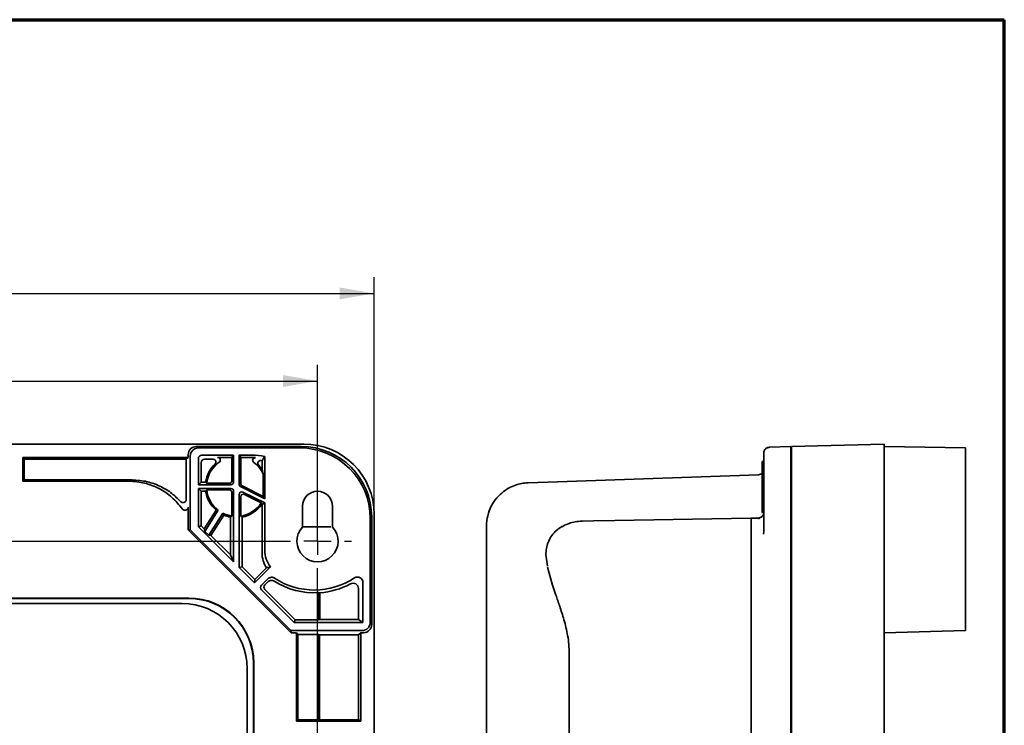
# Model space of a CAD drawing. Header units: millimetres. Extents: x 8 to 210, y -1 to 292.
# Tile 7 of 7: x 114 to 205, y 227 to 292. Entities that reach past the tile are written whole.
import ezdxf

# ---------------------------------------------------------------- set-up
doc = ezdxf.new("R2010")
doc.units = ezdxf.units.MM
doc.layers.add('ЦВЕТ_ОСНОВНОЙ_НАДПИСИ_И_РАМКИ', color=7, linetype='Continuous')
doc.layers.add('ЧЕРТЕЖ', color=234, linetype='Continuous', lineweight=25)
doc.styles.add('SLDTEXTSTYLE1', font='TXT', dxfattribs={"width": 0.7})
doc.dimstyles.new('SLDDIMSTYLE0', dxfattribs={"dimtxt": 3.5, "dimasz": 3.2, "dimexe": 0, "dimexo": 0.0625, "dimgap": 0.875, "dimtad": 2, "dimdec": 1, "dimlfac": 2, "dimrnd": 1e-09, "dimzin": 12, "dimdsep": 46, "dimtxsty": 'SLDTEXTSTYLE1', "dimsah": 1, "dimcen": 0.09, "dimadec": 0, "dimazin": 3, "dimtol": 1, "dimtp": 0.2, "dimtm": 0.2, "dimtfac": 1, "dimtdec": 1, "dimtofl": 0, "dimtmove": 0, "dimatfit": 3, "dimfxl": 0, "dimfrac": 2, "dimtolj": 1, "dimarcsym": 0})
doc.dimstyles.new('SLDDIMSTYLE1', dxfattribs={"dimtxt": 3.5, "dimasz": 3.2, "dimexe": 0, "dimexo": 0.0625, "dimgap": 0.875, "dimtad": 2, "dimdec": 1, "dimlfac": 2, "dimrnd": 1e-09, "dimzin": 12, "dimdsep": 46, "dimtxsty": 'SLDTEXTSTYLE1', "dimsah": 1, "dimcen": 0.09, "dimadec": 0, "dimazin": 3, "dimtfac": 1, "dimtdec": 1, "dimtofl": 0, "dimtmove": 0, "dimatfit": 3, "dimfxl": 0, "dimfrac": 2, "dimtolj": 1, "dimtzin": 12, "dimarcsym": 0})

# ---------------------------------------------------------------- blocks, each defined once
blk = doc.blocks.new('_D')
at = {"layer": 'ЧЕРТЕЖ'}
for p, q in [((52.586, 254.302), (52.586, 260.125)), ((141.586, 243.823), (141.586, 260.125)), ((52.586, 258.625), (141.586, 258.625)), ((52.586, 243.823), (52.586, 251.302))]:
    blk.add_line(p, q, dxfattribs=at)
for points in [[(52.586, 258.625), (55.786, 258.075), (55.786, 259.175)], [(141.586, 258.625), (138.386, 259.175), (138.386, 258.075)]]:
    blk.add_solid(points, dxfattribs=at)
at = {"layer": 'ЧЕРТЕЖ', "attachment_point": 1, "style": 'SLDTEXTSTYLE1'}
for s, insert, char_height in [('178', (84.528, 263.136), 3.5), ('±0,2', (93.536, 262.095), 2.45)]:
    blk.add_mtext(s, dxfattribs=dict(at, insert=insert, char_height=char_height))
blk = doc.blocks.new('_D_4')
at = {"layer": 'ЧЕРТЕЖ'}
for p, q in [((47.355, 254.302), (47.355, 268.218)), ((146.816, 246.304), (146.816, 268.218)), ((47.355, 266.718), (146.816, 266.718)), ((47.355, 246.304), (47.355, 251.302))]:
    blk.add_line(p, q, dxfattribs=at)
for points in [[(47.355, 266.718), (50.555, 266.168), (50.555, 267.268)], [(146.816, 266.718), (143.616, 267.268), (143.616, 266.168)]]:
    blk.add_solid(points, dxfattribs=at)
at = {"layer": 'ЧЕРТЕЖ', "insert": (90.037, 271.229), "char_height": 3.5, "attachment_point": 1, "style": 'SLDTEXTSTYLE1'}
blk.add_mtext('198,9', dxfattribs=at)
blk = doc.blocks.new('SW_CENTERMARKSYMBOL_0')
at = {"layer": 'ЧЕРТЕЖ', "color": 0}
for p, q in [((89, 2.5), (89, 3.15)), ((89, 0), (89, 1.25)), ((2.5, 0), (86.5, 0)), ((89, 0), (87.75, 0)), ((89, 0), (89, -1.25)), ((89, 0), (90.25, 0)), ((91.5, 0), (92.15, 0)), ((89, -54), (89, -2.5))]:
    blk.add_line(p, q, dxfattribs=at)

msp = doc.modelspace()

# ---------------------------------------------------------------- linework, layer by layer
at = {"color": 7, "linetype": 'Continuous', "lineweight": 35}
for p, q in [((53.853, 252.802), (140.318, 252.802)), ((185.342, 252.578), (193.917, 252.802)), ((193.917, 252.802), (193.917, 246.304)), ((140.087, 252.573), (130.392, 252.573)), ((130.588, 252.442), (139.956, 252.442)), ((183.275, 252.502), (183.273, 252.441)), ((183.275, 252.502), (185.292, 252.573)), ((185.292, 252.573), (185.292, 246.077)), ((185.342, 246.08), (185.342, 252.578)), ((193.917, 252.573), (201.417, 252.442)), ((201.417, 252.442), (201.417, 245.943)), ((114.386, 251.573), (129.642, 251.573)), ((114.386, 251.573), (114.386, 249.372)), ((114.386, 251.573), (114.504, 251.396)), ((129.465, 251.396), (114.504, 251.396)), ((114.504, 249.49), (114.504, 251.396)), ((129.642, 251.573), (129.465, 251.396)), ((129.465, 247.69), (129.465, 251.396)), ((129.642, 251.573), (129.642, 251.823)), ((129.838, 251.692), (129.838, 244.864)), ((130.587, 249.047), (130.587, 251.469)), ((130.836, 249.296), (130.836, 251.096)), ((130.887, 251.769), (133.836, 251.769)), ((131.952, 251.396), (131.136, 251.396)), ((133.679, 251.573), (132.355, 251.573)), ((133.836, 251.769), (133.679, 251.573)), ((133.679, 249.428), (133.679, 251.573)), ((133.836, 251.769), (133.836, 249.297)), ((134.336, 251.769), (134.493, 251.573)), ((134.336, 251.769), (135.534, 251.769)), ((134.336, 251.769), (134.336, 249.098)), ((135.338, 251.573), (134.493, 251.573)), ((134.493, 249.165), (134.493, 251.573)), ((136.462, 250.478), (136.462, 251.264)), ((136.711, 251.662), (136.711, 247.756)), ((182.792, 251.18), (182.656, 251.18)), ((182.656, 251.18), (182.656, 250.047)), ((185.292, 251.731), (185.342, 251.731)), ((136.58, 247.967), (136.58, 250.031)), ((182.656, 250.047), (182.656, 246.465)), ((114.504, 249.49), (114.386, 249.372)), ((114.386, 249.372), (124.182, 249.372)), ((124.464, 249.49), (114.504, 249.49)), ((130.836, 249.296), (130.587, 249.047)), ((130.836, 249.296), (131.249, 249.296)), ((131.353, 249.178), (133.429, 249.178)), ((161.044, 249.229), (163.736, 249.323)), ((163.736, 249.323), (182.31, 249.972)), ((133.586, 249.047), (130.587, 249.047)), ((130.587, 248.697), (130.587, 245.158)), ((130.836, 248.448), (130.587, 248.697)), ((133.586, 248.697), (130.587, 248.697)), ((130.836, 245.262), (130.836, 248.448)), ((130.836, 248.448), (131.249, 248.448)), ((131.353, 248.566), (133.429, 248.566)), ((133.679, 246.153), (133.679, 248.316)), ((133.836, 248.447), (133.836, 241.91)), ((136.711, 247.756), (134.474, 248.874)), ((134.631, 248.942), (136.58, 247.967)), ((136.711, 247.364), (134.697, 248.371)), ((134.336, 248.147), (134.336, 241.41)), ((134.493, 246.153), (134.493, 247.922)), ((134.855, 248.146), (136.393, 247.376)), ((136.462, 247.21), (136.711, 247.364)), ((136.58, 247.967), (136.711, 247.756)), ((136.711, 242.997), (136.711, 247.364)), ((129.642, 244.875), (129.642, 246.987)), ((132.217, 246.697), (131.131, 244.967)), ((131.195, 244.736), (132.418, 246.686)), ((131.557, 244.374), (132.842, 246.42)), ((136.433, 247.225), (136.462, 247.21)), ((136.462, 242.748), (136.462, 247.21)), ((140.211, 247.073), (140.211, 245.134)), ((142.961, 245.134), (142.961, 247.073)), ((182.656, 246.465), (182.792, 246.465)), ((132.94, 246.243), (131.75, 244.348)), ((133.537, 242.56), (133.537, 246.057)), ((134.634, 241.463), (134.634, 246.057)), ((146.455, 236.323), (146.455, 245.943)), ((146.586, 246.074), (146.586, 236.127)), ((146.816, 246.304), (146.816, 187.342)), ((166.043, 245.678), (167.061, 245.696)), ((167.061, 245.696), (169.025, 245.73)), ((169.025, 245.73), (181.591, 245.949)), ((181.636, 245.95), (182.301, 245.962)), ((181.636, 245.95), (181.636, 243.24)), ((182.391, 245.972), (182.304, 245.882)), ((182.761, 246.289), (182.792, 246.288)), ((182.792, 244.748), (182.792, 246.006)), ((185.292, 246.077), (185.292, 187.569)), ((185.342, 187.566), (185.342, 246.08)), ((193.917, 246.304), (193.917, 187.342)), ((201.417, 236.323), (201.417, 245.943)), ((129.838, 244.864), (129.642, 244.875)), ((129.642, 244.875), (139.14, 235.377)), ((139.129, 235.573), (129.838, 244.864)), ((130.836, 245.262), (130.587, 245.158)), ((130.587, 245.158), (133.836, 241.91)), ((130.836, 245.262), (131.131, 244.967)), ((131.131, 244.967), (131.195, 244.736)), ((131.557, 244.374), (131.195, 244.736)), ((142.814, 245.17), (140.211, 245.17)), ((157.183, 245.233), (157.183, 188.413)), ((182.769, 244.489), (182.792, 244.748)), ((131.75, 244.348), (131.557, 244.374)), ((131.75, 244.348), (133.537, 242.56)), ((133.537, 242.56), (133.836, 241.91)), ((162.669, 242.596), (162.808, 241.511)), ((181.636, 241.952), (181.636, 191.694)), ((134.634, 241.463), (134.336, 241.41)), ((134.336, 241.41), (135.768, 239.978)), ((134.634, 241.463), (135.803, 240.295)), ((137.243, 241.454), (135.768, 239.978)), ((135.803, 240.295), (136.877, 241.369)), ((162.821, 241.42), (163.292, 239.772)), ((135.768, 239.978), (135.803, 240.295)), ((136.987, 240.349), (136.404, 239.766)), ((136.721, 239.801), (136.978, 240.059)), ((145.783, 240.019), (145.783, 236.324)), ((136.404, 239.342), (139.421, 236.324)), ((136.721, 239.377), (139.525, 236.573)), ((145.371, 239.451), (145.371, 236.599)), ((163.297, 239.756), (163.595, 238.839)), ((129.702, 238.577), (65.54, 238.577)), ((65.566, 238.551), (129.676, 238.551)), ((141.665, 239.079), (141.665, 236.573)), ((141.796, 236.599), (141.796, 239.061)), ((129.086, 238.073), (66.086, 238.073)), ((139.525, 236.573), (139.421, 236.324)), ((141.665, 236.573), (139.525, 236.573)), ((141.665, 236.573), (141.796, 236.599)), ((145.371, 236.599), (141.796, 236.599)), ((145.783, 236.324), (145.371, 236.599)), ((139.14, 235.377), (139.129, 235.573)), ((139.129, 235.573), (145.706, 235.573)), ((139.421, 236.324), (145.783, 236.324)), ((201.417, 235.573), (193.917, 235.377)), ((201.417, 236.323), (201.417, 235.573)), ((139.635, 235.377), (139.14, 235.377)), ((139.635, 235.377), (139.753, 235.2)), ((139.635, 235.377), (139.635, 227.198)), ((141.665, 235.2), (139.753, 235.2)), ((139.753, 227.316), (139.753, 235.2)), ((141.775, 235.167), (141.665, 235.2)), ((141.665, 235.2), (141.665, 227.316)), ((145.377, 235.167), (141.775, 235.167)), ((141.775, 227.338), (141.775, 235.167)), ((145.377, 235.167), (145.587, 235.377)), ((145.377, 235.167), (145.377, 227.338)), ((145.837, 235.377), (145.587, 235.377)), ((145.587, 227.198), (145.587, 235.377)), ((193.917, 234.573), (193.922, 234.573)), ((193.922, 234.573), (193.922, 234.556)), ((193.917, 234.556), (193.922, 234.556)), ((193.922, 234.556), (193.922, 232.806)), ((164.83, 233.432), (164.83, 200.214)), ((193.917, 232.806), (193.922, 232.806)), ((193.917, 232.792), (193.922, 232.792)), ((193.922, 232.806), (193.922, 232.792)), ((135.086, 209.073), (135.086, 232.073)), ((135.668, 232.559), (135.668, 208.49)), ((135.694, 208.464), (135.694, 232.585)), ((193.917, 231.753), (193.922, 231.753)), ((193.917, 231.061), (193.922, 231.061)), ((193.922, 231.753), (193.922, 231.061)), ((193.922, 231.061), (193.922, 229.925)), ((193.917, 229.925), (193.922, 229.925)), ((193.917, 229.888), (193.922, 229.888)), ((139.753, 227.316), (139.635, 227.198)), ((139.753, 227.316), (141.665, 227.316)), ((141.775, 227.338), (141.665, 227.316)), ((141.775, 227.338), (145.377, 227.338)), ((145.587, 227.198), (145.377, 227.338)), ((145.587, 227.198), (139.635, 227.198))]:
    msp.add_line(p, q, dxfattribs=at)
at = {"color": 7, "linetype": 'Continuous', "lineweight": 35, "flags": 128}
for points in [[(182.792, 252.003), (182.801, 252.098), (182.826, 252.184)], [(136.462, 251.264), (136.601, 251.487), (136.711, 251.662)], [(163.531, 244.727), (163.576, 244.77), (163.655, 244.823)]]:
    msp.add_lwpolyline(points, dxfattribs=at)
at = {"color": 7, "linetype": 'Continuous', "lineweight": 35}
for centre, radius, start, end in [((183.292, 252.003), 0.5, 92, 123.15351), ((134.086, 248.872), 2.868, 133.17835, 171.50001), ((134.086, 248.872), 2.75, 125.23563, 173.60986), ((132.355, 251.323), 0.25, 305.14359, 90.05768), ((135.338, 245.071), 6.502, 85.343, 90.00006), ((135.534, 245.268), 6.501, 79.57199, 90.00032), ((135.845, 251.302), 0.25, 85.25885, 234.22051), ((134.086, 248.872), 2.75, 24.91405, 54.08606), ((134.086, 248.872), 2.868, 34.04523, 43.92984), ((182.292, 250.471), 0.5, 272, 316.7547), ((134.743, 249.165), 0.25, 180.00007, 243.43726), ((134.086, 248.872), 2.868, 188.49999, 229.32804), ((134.086, 248.872), 2.75, 186.39014, 232.66999), ((134.586, 249.098), 0.25, 180.00007, 243.43726), ((141.586, 247.073), 1.375, 0, 180), ((134.086, 248.872), 2.75, 278.5132, 327.04481), ((134.086, 248.872), 2.75, 243.10181, 261.4868), ((134.086, 248.872), 2.868, 281.02623, 324.93495), ((182.292, 246.462), 0.5, 271, 0), ((134.086, 248.872), 2.868, 246.44376, 258.97377), ((166.115, 241.565), 4.114, 91.00003, 93.92204), ((141.586, 243.823), 1.9, 136.3595, 43.6405), ((141.294, 246.043), 6.974, 237.98747, 273.05171), ((141.294, 246.043), 6.725, 236.82566, 303.51408), ((145.283, 240.019), 0.5, 359.98727, 123.54712), ((141.294, 246.043), 7, 274.11655, 298.48388), ((129.086, 232.073), 6, 360, 90)]:
    msp.add_arc(centre, radius, start, end, dxfattribs=at)
for centre, major_axis, ratio, start_param, end_param in [((140.314, 246.3), (4.599, 4.599), 0.999315, 5.49813, 7.068241), ((130.392, 251.823), (-0.624, 0.416), 0.999505, 5.300561, 6.870901), ((130.588, 251.692), (-0.624, 0.416), 0.999505, 5.300561, 6.870901), ((139.954, 245.941), (4.598, 4.598), 0.999695, 5.497939, 7.068431), ((140.085, 246.072), (-4.598, -4.598), 0.999695, 2.356347, 3.926839), ((130.887, 251.469), (0.166, -0.25), 0.999505, 2.553877, 4.124217), ((131.136, 251.096), (-0.166, 0.25), 0.999505, 5.69547, 7.265809), ((135.156, 244.894), (-4.59, -4.608), 0.999314, 3.723207, 3.736427), ((133.429, 249.428), (0.192, -0.16), 0.999628, 5.407288, 6.977719), ((133.586, 249.297), (0.192, -0.16), 0.999628, 5.407288, 6.977719), ((133.429, 248.316), (0.192, 0.16), 0.999628, 5.588652, 7.159083), ((133.586, 248.447), (0.192, 0.16), 0.999628, 5.588652, 7.159083), ((134.586, 248.147), (-0.143, 0.205), 0.999332, 5.210104, 7.243954), ((134.743, 247.922), (0.143, -0.205), 0.999332, 2.068512, 4.102361), ((131.461, 250.52), (3.938, -2.471), 0.745432, 5.324735, 5.371998), ((136.711, 247.225), (3.938, -2.471), 0.745432, 4.05278, 4.100043), ((127.513, 248.872), (7.888, 0), 0.552827, 5.58151, 5.609755), ((140.659, 248.872), (7.888, 0), 0.552827, 3.815023, 3.843267), ((138.962, 242.749), (-1.768, -1.768), 0.999695, 5.497939, 6.082244), ((139.211, 242.997), (-1.768, -1.768), 0.999695, 5.497939, 6.162895), ((182.055, 241.957), (-0.07, 3.999), 0.104768, 1.242443, 1.567766), ((153.332, 241.455), (28.304, 0.507), 0.141297, 6.280656, 6.283078), ((139.586, 243.372), (5.187, 1.964), 0.203208, 4.087854, 4.168506), ((136.616, 239.554), (-0.298, -0.033), 0.99975, 5.387234, 6.957787), ((136.933, 239.589), (-0.298, -0.033), 0.99975, 5.387234, 6.957787), ((129.66, 232.542), (4.254, 4.254), 0.997265, 5.499157, 7.067214), ((129.686, 232.568), (-4.254, -4.254), 0.997265, 2.357564, 3.925621), ((142.728, 246.043), (7.186, 0), 0.979895, 4.564, 4.582441), ((145.705, 236.323), (-0.416, 0.624), 0.999505, 2.553877, 4.124217), ((145.836, 236.127), (0.416, -0.624), 0.999505, 5.69547, 7.265809)]:
    msp.add_ellipse(centre, major_axis=major_axis, ratio=ratio, start_param=start_param, end_param=end_param, dxfattribs=at)
at = {"color": 7, "linetype": 'Continuous', "lineweight": 35, "extrusion": (-1.20607e-05, 6.52023e-06, 1)}
msp.add_ellipse((136.331, 251.035), major_axis=(-0.209, 0.138, 0), ratio=0.996844, start_param=5.108231, end_param=7.632231, dxfattribs=at)
at = {"color": 7, "linetype": 'Continuous', "lineweight": 35, "extrusion": (5.07818e-07, 8.53603e-07, 1)}
msp.add_ellipse((144.87, 239.45), major_axis=(0.305, 0.397, 0), ratio=0.999075, start_param=5.367732, end_param=7.434872, dxfattribs=at)
at = {"color": 7, "linetype": 'Continuous', "lineweight": 35}
for points, knots in [([(182.792, 246.006), (182.792, 246.446), (182.792, 247.325), (182.792, 248.578), (182.792, 249.711), (182.792, 250.681), (182.792, 251.416), (182.792, 251.907), (182.792, 251.971), (182.792, 252.003)], [0, 0, 0, 0, 0.140151, 0.280033, 0.419941, 0.560134, 0.70668, 0.853181, 1, 1, 1, 1]), ([(183.273, 252.47), (183.228, 252.47), (183.137, 252.47), (183.005, 252.413), (182.892, 252.317), (182.848, 252.228), (182.826, 252.183)], [0, 0, 0, 0, 0.244873, 0.496587, 0.750253, 1, 1, 1, 1]), ([(132.123, 250.964), (132.14, 250.982), (132.173, 251.019), (132.2, 251.091), (132.205, 251.166), (132.188, 251.239), (132.151, 251.305), (132.095, 251.355), (132.027, 251.389), (131.977, 251.394), (131.952, 251.396)], [0, 0, 0, 0, 0.125172, 0.250212, 0.375159, 0.500004, 0.624849, 0.749793, 0.87483, 1, 1, 1, 1]), ([(136.58, 250.031), (136.57, 250.073), (136.55, 250.163), (136.52, 250.276), (136.491, 250.383), (136.472, 250.446), (136.462, 250.478)], [0, 0, 0, 0, 0.247538, 0.520319, 0.752362, 1, 1, 1, 1]), ([(129.096, 246.815), (128.795, 247.187), (128.191, 247.932), (126.982, 248.737), (125.627, 249.27), (124.663, 249.338), (124.182, 249.372)], [0, 0, 0, 0, 0.248791, 0.498276, 0.749152, 1, 1, 1, 1]), ([(124.464, 249.49), (124.936, 249.458), (125.88, 249.394), (127.119, 248.916), (128.156, 248.277), (128.68, 247.752), (128.942, 247.489)], [0, 0, 0, 0, 0.2800221, 0.5600245, 0.7800577, 1, 1, 1, 1]), ([(131.249, 249.296), (131.268, 249.274), (131.302, 249.235), (131.337, 249.196), (131.353, 249.178)], [0, 0, 0, 0, 0.56, 1, 1, 1, 1]), ([(161.044, 249.229), (160.885, 249.218), (160.537, 249.194), (159.98, 249.062), (159.362, 248.817), (158.718, 248.416), (158.104, 247.836), (157.598, 247.082), (157.25, 246.192), (157.206, 245.552), (157.183, 245.231)], [0, 0, 0, 0, 0.07788, 0.17049, 0.278534, 0.401939, 0.539398, 0.688031, 0.84339, 1, 1, 1, 1]), ([(131.249, 248.448), (131.268, 248.47), (131.302, 248.51), (131.337, 248.549), (131.353, 248.566)], [0, 0, 0, 0, 0.56, 1, 1, 1, 1]), ([(128.942, 247.489), (128.964, 247.469), (129.008, 247.427), (129.094, 247.393), (129.185, 247.385), (129.274, 247.405), (129.354, 247.45), (129.416, 247.517), (129.457, 247.599), (129.462, 247.66), (129.465, 247.69)], [0, 0, 0, 0, 0.125176, 0.250218, 0.375146, 0.499973, 0.624804, 0.749748, 0.874809, 1, 1, 1, 1]), ([(136.393, 247.376), (136.401, 247.348), (136.415, 247.297), (136.427, 247.247), (136.433, 247.225)], [0, 0, 0, 0, 0.56, 1, 1, 1, 1]), ([(129.642, 246.987), (129.639, 246.955), (129.633, 246.892), (129.588, 246.806), (129.52, 246.739), (129.434, 246.696), (129.339, 246.681), (129.244, 246.698), (129.158, 246.742), (129.117, 246.791), (129.096, 246.815)], [0, 0, 0, 0, 0.1251679, 0.2502298, 0.3751644, 0.5000088, 0.6248518, 0.7497819, 0.8748385, 1, 1, 1, 1]), ([(165.834, 245.669), (165.635, 245.647), (165.239, 245.604), (164.709, 245.442), (164.252, 245.238), (163.902, 245.03), (163.725, 244.881), (163.655, 244.823)], [0, 0, 0, 0, 0.248163, 0.496365, 0.685371, 0.8753, 1, 1, 1, 1]), ([(163.531, 244.728), (163.393, 244.569), (163.122, 244.256), (162.864, 243.719), (162.705, 243.165), (162.681, 242.784), (162.669, 242.596)], [0, 0, 0, 0, 0.258146, 0.510619, 0.758129, 1, 1, 1, 1]), ([(164.199, 245.195), (164.164, 245.179), (164.027, 245.118), (163.857, 244.998), (163.666, 244.856), (163.58, 244.774), (163.533, 244.73)], [0, 0, 0, 0, 0.135511, 0.527991, 0.741858, 1, 1, 1, 1]), ([(137.597, 240.13), (137.54, 240.157), (137.426, 240.212), (137.247, 240.207), (137.092, 240.155), (137.016, 240.091), (136.978, 240.059)], [0, 0, 0, 0, 0.279805, 0.559494, 0.779726, 1, 1, 1, 1]), ([(136.987, 240.349), (137.037, 240.389), (137.137, 240.469), (137.316, 240.504), (137.481, 240.485), (137.57, 240.438), (137.614, 240.414)], [0, 0, 0, 0, 0.279802, 0.55948, 0.779718, 1, 1, 1, 1]), ([(163.595, 238.839), (163.711, 238.506), (163.958, 237.799), (164.292, 236.787), (164.536, 235.868), (164.692, 235.106), (164.806, 234.287), (164.822, 233.722), (164.83, 233.432)], [0, 0, 0, 0, 0.213309, 0.452735, 0.581466, 0.714867, 0.853748, 1, 1, 1, 1])]:
    msp.add_open_spline(points, degree=3, knots=knots, dxfattribs=at)
at = {"layer": 'ЦВЕТ_ОСНОВНОЙ_НАДПИСИ_И_РАМКИ', "lineweight": 70}
for p in [(20, 292), (205, 5)]:
    msp.add_line(p, (205, 292), dxfattribs=at)
at = {"layer": 'ЦВЕТ_ОСНОВНОЙ_НАДПИСИ_И_РАМКИ', "lineweight": 25}
msp.add_line((90, 292), (157, 292), dxfattribs=at)

# ---------------------------------------------------------------- block references
at = {"layer": 'ЧЕРТЕЖ'}
msp.add_blockref('SW_CENTERMARKSYMBOL_0', (52.586, 243.823), dxfattribs=at)

# ---------------------------------------------------------------- dimensions: what is measured, and where the dimension line sits
for base, p1, p2, dimstyle, picture, middle in [((146.816, 266.718), (47.355, 246.304), (146.816, 246.304), 'SLDDIMSTYLE1', '_D_4', (95.234, 266.718)), ((141.586, 258.625), (52.586, 243.823), (141.586, 243.823), 'SLDDIMSTYLE0', '_D', (91.943, 258.625))]:
    dim = msp.add_linear_dim(base=base, p1=p1, p2=p2, dimstyle=dimstyle, dxfattribs=at)
    dim.commit()
    dim.dimension.update_dxf_attribs({"geometry": picture, "text_midpoint": middle, "dimtype": 160})

doc.saveas('drawing.dxf')
